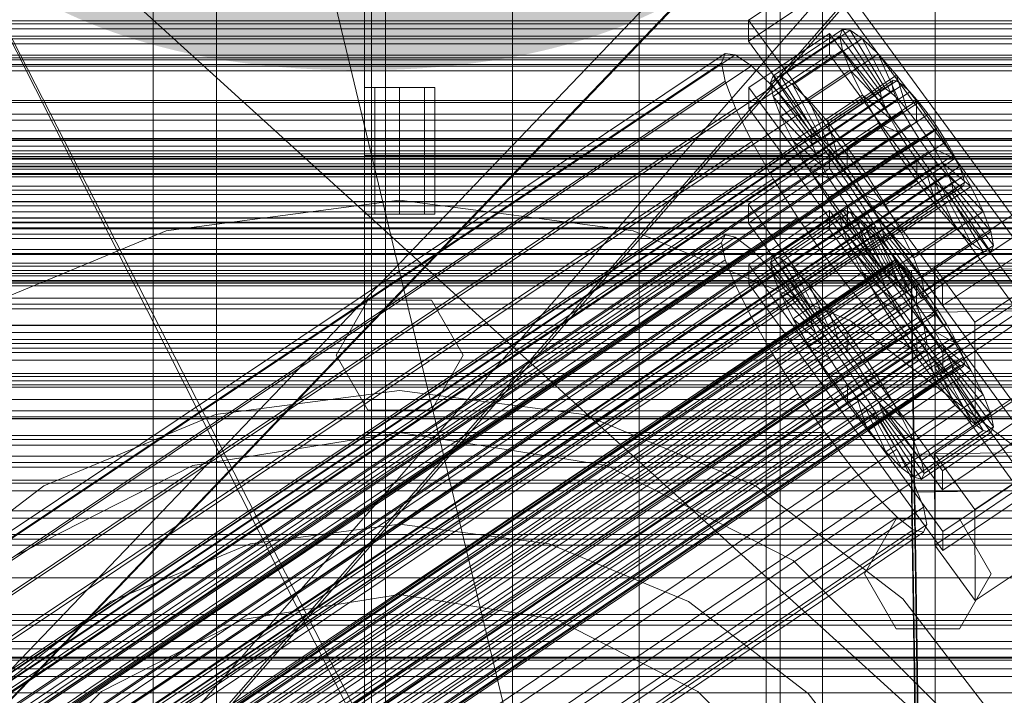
# Model space of a CAD drawing. Header units: millimetres. Extents: x -2233 to 61924, y -68080 to 6847.
# Tile 215 of 256: x 231 to 371, y -34192 to -34096. Entities that reach past the tile are written whole.
import ezdxf

# ---------------------------------------------------------------- set-up
doc = ezdxf.new("R2010")
doc.units = ezdxf.units.MM
for name, color, linetype, lineweight in [('COTAS_O', 1, 'Continuous', 0), ('COTAS_P', 1, 'Continuous', 0), ('frontal_briquetadora', 7, 'Continuous', 0), ('frontal_C01', 7, 'Continuous', 0), ('frontal_C02', 7, 'Continuous', 0), ('frontal_C03', 7, 'Continuous', 0), ('frontal_C10-C02', 7, 'Continuous', 0), ('frontal_mezcladora', 7, 'Continuous', 0), ('frontal_secador', 7, 'Continuous', 0)]:
    doc.layers.add(name, color=color, linetype=linetype, lineweight=lineweight)
doc.dimstyles.new('R19_100', dxfattribs={"dimtxt": 250, "dimasz": 150, "dimexe": 150, "dimexo": 80, "dimgap": 100, "dimtad": 1, "dimtih": 1, "dimtoh": 1, "dimdsep": 46, "dimcen": 0.09, "dimadec": 0, "dimazin": 0, "dimtfac": 1, "dimtdec": 4, "dimtofl": 0, "dimtmove": 0, "dimatfit": 3, "dimfxl": 1, "dimtolj": 1, "dimtzin": 0, "dimarcsym": 0})

# ---------------------------------------------------------------- blocks, each defined once
blk = doc.blocks.new('DIM_R28_50')
at = {"layer": 'COTAS_P'}
for p, q in [((1705.78, -34504.95), (1551.9, -34475.9)), ((-194.22, -34704.95), (1705.78, -34504.95)), ((1705.78, -34504.95), (1561.32, -34565.4)), ((1800, -35400), (1705.78, -34504.95)), ((-194.22, -34704.95), (-49.75, -34644.49)), ((-100, -35600), (-194.22, -34704.95)), ((-194.22, -34704.95), (-40.33, -34734))]:
    blk.add_line(p, q, dxfattribs=at)
blk.add_text('1910.5 P', height=250, rotation=6.009, dxfattribs=at).set_placement((745.32, -34505.49))
blk = doc.blocks.new('DIM_R28_52')
at = {"layer": 'COTAS_O'}
for p, q in [((-1725, -33700), (-1575, -33655)), ((1725, -33700), (1575, -33655)), ((-1725, -34400), (-1725, -33700)), ((-1725, -33700), (1725, -33700)), ((-1725, -33700), (-1575, -33745)), ((1725, -33700), (1575, -33745)), ((1725, -34400), (1725, -33700))]:
    blk.add_line(p, q, dxfattribs=at)
blk.add_text('3450 O', height=250, dxfattribs=at).set_placement((0, -33600))
blk = doc.blocks.new('DIM_R28_53')
at = {"layer": 'COTAS_P'}
for p, q in [((-150, -32300), (550, -32300)), ((550, -32300), (505, -32450)), ((550, -34900), (550, -32300)), ((550, -32300), (595, -32450)), ((550, -34900), (505, -34750)), ((550, -34900), (595, -34750)), ((-150, -34900), (550, -34900))]:
    blk.add_line(p, q, dxfattribs=at)
blk.add_text('2600 P', height=250, rotation=90, dxfattribs=at).set_placement((450, -33600))
blk = doc.blocks.new('DIM_R28_56')
at = {"layer": 'COTAS_O'}
for p, q in [((-650, -34200), (-500, -34155)), ((650, -34200), (500, -34155)), ((-650, -34900), (-650, -34200)), ((-650, -34200), (650, -34200)), ((-650, -34200), (-500, -34245)), ((650, -34200), (500, -34245)), ((650, -34900), (650, -34200))]:
    blk.add_line(p, q, dxfattribs=at)
blk.add_text('1300 O', height=250, dxfattribs=at).set_placement((0, -34100))

msp = doc.modelspace()

# ---------------------------------------------------------------- linework, layer by layer
at = {"layer": 'frontal_briquetadora'}
for p, q in [((210, -33820), (416.55, -34680)), ((210, -34060), (430, -34260)), ((210, -34060), (430, -34490)), ((210, -34060), (430, -34496)), ((210, -34143), (452, -34143)), ((210, -34181.662), (452, -34181.662))]:
    msp.add_line(p, q, dxfattribs=at)
at = {"layer": 'frontal_C01'}
for p, q in [((250, -35948.844), (250, -33373.251)), ((250, -33378.064), (250, -35953.656)), ((425, -34096.935), (-425, -34096.935)), ((425, -34099.076), (-425, -34099.076)), ((-425, -34110.632), (425, -34110.632)), ((334.501, -34122.56), (345.969, -34114.823)), ((345.969, -34114.823), (345.981, -34117.519)), ((345.969, -34114.823), (373.501, -34152.678)), ((345.981, -34117.519), (334.513, -34125.256)), ((373.513, -34155.374), (345.981, -34117.519)), ((334.513, -34125.256), (334.501, -34122.56)), ((362.033, -34160.414), (334.501, -34122.56)), ((334.539, -34131.187), (346.008, -34123.451)), ((337.64, -34130.823), (347.47, -34124.192)), ((338.005, -34130.008), (347.835, -34123.377)), ((339.088, -34130.27), (348.918, -34123.638)), ((346.008, -34123.451), (346.02, -34126.147)), ((346.008, -34123.451), (373.539, -34161.305)), ((347.835, -34123.377), (347.47, -34124.192)), ((347.47, -34124.192), (353.205, -34132.079)), ((347.47, -34124.192), (347.847, -34126.029)), ((348.918, -34123.638), (347.835, -34123.377)), ((347.835, -34123.377), (353.378, -34131.692)), ((350.645, -34124.959), (348.918, -34123.638)), ((348.918, -34123.638), (353.892, -34131.816)), ((334.513, -34125.256), (362.045, -34163.11)), ((340.816, -34131.59), (350.645, -34124.959)), ((352.899, -34127.248), (350.645, -34124.959)), ((350.645, -34124.959), (354.71, -34132.442)), ((146.872, -34251.231), (331.181, -34126.897)), ((331.181, -34126.897), (330.692, -34127.987)), ((332.629, -34127.246), (331.181, -34126.897)), ((346.02, -34126.147), (334.551, -34133.883)), ((338.017, -34132.66), (347.847, -34126.029)), ((373.551, -34164.001), (346.02, -34126.147)), ((347.847, -34126.029), (353.384, -34132.948)), ((347.847, -34126.029), (348.941, -34128.761)), ((146.383, -34252.321), (330.692, -34127.987)), ((148.32, -34251.581), (332.629, -34127.246)), ((330.692, -34127.987), (331.197, -34130.442)), ((334.938, -34129.011), (332.629, -34127.246)), ((343.069, -34133.879), (352.899, -34127.248)), ((355.525, -34130.35), (352.899, -34127.248)), ((352.899, -34127.248), (355.777, -34133.526)), ((150.629, -34253.346), (334.938, -34129.011)), ((337.95, -34132.071), (334.938, -34129.011)), ((339.111, -34135.392), (348.941, -34128.761)), ((348.941, -34128.761), (353.902, -34134.243)), ((348.941, -34128.761), (350.678, -34132.203)), ((141.045, -34275.202), (354.844, -34130.973)), ((141.218, -34274.815), (355.017, -34130.587)), ((141.731, -34274.939), (355.53, -34130.711)), ((146.887, -34254.776), (331.197, -34130.442)), ((331.197, -34130.442), (332.659, -34134.094)), ((334.551, -34133.883), (334.539, -34131.187)), ((362.071, -34169.042), (334.539, -34131.187)), ((337.64, -34130.823), (338.005, -34130.008)), ((343.376, -34138.71), (337.64, -34130.823)), ((338.017, -34132.66), (337.64, -34130.823)), ((343.549, -34138.324), (338.005, -34130.008)), ((338.005, -34130.008), (339.088, -34130.27)), ((344.062, -34138.447), (339.088, -34130.27)), ((339.088, -34130.27), (340.816, -34131.59)), ((345.695, -34136.981), (355.525, -34130.35)), ((355.017, -34130.587), (354.844, -34130.973)), ((354.844, -34130.973), (355.022, -34131.843)), ((355.53, -34130.711), (355.017, -34130.587)), ((358.345, -34134.054), (355.525, -34130.35)), ((355.525, -34130.35), (357.021, -34134.995)), ((356.348, -34131.336), (355.53, -34130.711)), ((141.224, -34276.072), (355.022, -34131.843)), ((142.549, -34275.565), (356.348, -34131.336)), ((143.617, -34276.649), (357.415, -34132.421)), ((153.641, -34256.406), (337.95, -34132.071)), ((341.461, -34136.219), (337.95, -34132.071)), ((343.554, -34139.58), (338.017, -34132.66)), ((339.111, -34135.392), (338.017, -34132.66)), ((344.88, -34139.073), (340.816, -34131.59)), ((340.816, -34131.59), (343.069, -34133.879)), ((340.848, -34138.834), (350.678, -34132.203)), ((353.205, -34132.079), (343.376, -34138.71)), ((353.378, -34131.692), (343.549, -34138.324)), ((353.892, -34131.816), (344.062, -34138.447)), ((354.71, -34132.442), (344.88, -34139.073)), ((350.678, -34132.203), (354.725, -34135.873)), ((350.678, -34132.203), (352.938, -34136.121)), ((353.205, -34132.079), (353.378, -34131.692)), ((353.384, -34132.948), (353.205, -34132.079)), ((353.378, -34131.692), (353.892, -34131.816)), ((353.892, -34131.816), (354.71, -34132.442)), ((354.71, -34132.442), (355.777, -34133.526)), ((355.022, -34131.843), (355.541, -34133.138)), ((357.415, -34132.421), (356.348, -34131.336)), ((358.659, -34133.89), (357.415, -34132.421)), ((141.742, -34277.366), (355.541, -34133.138)), ((144.861, -34278.119), (358.659, -34133.89)), ((334.551, -34133.883), (362.083, -34171.738)), ((345.947, -34140.157), (343.069, -34133.879)), ((343.069, -34133.879), (345.695, -34136.981)), ((353.384, -34132.948), (343.554, -34139.58)), ((355.777, -34133.526), (345.947, -34140.157)), ((358.345, -34134.054), (348.515, -34140.685)), ((353.902, -34134.243), (353.384, -34132.948)), ((355.541, -34133.138), (356.363, -34134.768)), ((355.777, -34133.526), (357.021, -34134.995)), ((358.357, -34136.75), (358.345, -34134.054)), ((361.166, -34138.106), (358.345, -34134.054)), ((359.995, -34135.645), (358.659, -34133.89)), ((142.565, -34278.996), (356.363, -34134.768)), ((148.35, -34258.429), (332.659, -34134.094)), ((332.659, -34134.094), (334.981, -34138.696)), ((344.073, -34140.874), (339.111, -34135.392)), ((340.848, -34138.834), (339.111, -34135.392)), ((353.902, -34134.243), (344.073, -34140.874)), ((357.021, -34134.995), (347.191, -34141.627)), ((354.725, -34135.873), (353.902, -34134.243)), ((356.363, -34134.768), (357.434, -34136.624)), ((357.021, -34134.995), (358.357, -34136.75)), ((143.635, -34280.852), (357.434, -34136.624)), ((359.995, -34135.645), (146.196, -34279.873)), ((157.152, -34260.553), (341.461, -34136.219)), ((345.231, -34141.17), (341.461, -34136.219)), ((343.108, -34142.752), (352.938, -34136.121)), ((354.725, -34135.873), (344.895, -34142.504)), ((348.527, -34143.381), (358.357, -34136.75)), ((352.938, -34136.121), (355.796, -34137.729)), ((352.938, -34136.121), (355.569, -34140.246)), ((355.796, -34137.729), (354.725, -34135.873)), ((357.434, -34136.624), (358.68, -34138.578)), ((358.357, -34136.75), (359.693, -34138.669)), ((361.332, -34137.564), (359.995, -34135.645)), ((147.533, -34281.793), (361.332, -34137.564)), ((347.191, -34141.627), (345.695, -34136.981)), ((345.695, -34136.981), (348.515, -34140.685)), ((355.796, -34137.729), (345.966, -34144.36)), ((351.336, -34144.737), (361.166, -34138.106)), ((357.042, -34139.683), (355.796, -34137.729)), ((361.166, -34138.106), (359.693, -34138.669)), ((363.797, -34142.232), (361.166, -34138.106)), ((362.578, -34139.518), (361.332, -34137.564)), ((144.881, -34282.806), (358.68, -34138.578)), ((148.779, -34283.747), (362.578, -34139.518)), ((150.672, -34263.031), (334.981, -34138.696)), ((334.981, -34138.696), (338.003, -34143.933)), ((344.895, -34142.504), (340.848, -34138.834)), ((343.108, -34142.752), (340.848, -34138.834)), ((343.549, -34138.324), (343.376, -34138.71)), ((343.376, -34138.71), (343.554, -34139.58)), ((344.062, -34138.447), (343.549, -34138.324)), ((343.554, -34139.58), (344.073, -34140.874)), ((344.88, -34139.073), (344.062, -34138.447)), ((345.947, -34140.157), (344.88, -34139.073)), ((359.693, -34138.669), (349.863, -34145.301)), ((358.68, -34138.578), (360.017, -34140.498)), ((359.693, -34138.669), (360.939, -34140.624)), ((363.648, -34141.374), (362.578, -34139.518)), ((146.218, -34284.726), (360.017, -34140.498)), ((344.073, -34140.874), (344.895, -34142.504)), ((345.739, -34146.877), (355.569, -34140.246)), ((347.191, -34141.627), (345.947, -34140.157)), ((357.042, -34139.683), (347.212, -34146.314)), ((348.515, -34140.685), (348.527, -34143.381)), ((348.515, -34140.685), (351.336, -34144.737)), ((360.939, -34140.624), (351.109, -34147.255)), ((355.569, -34140.246), (357.042, -34139.683)), ((355.569, -34140.246), (358.39, -34144.299)), ((358.378, -34141.603), (357.042, -34139.683)), ((360.017, -34140.498), (361.352, -34142.252)), ((363.797, -34142.232), (360.939, -34140.624)), ((360.939, -34140.624), (362.01, -34142.479)), ((147.554, -34286.48), (361.352, -34142.252)), ((149.85, -34285.602), (363.648, -34141.374)), ((345.231, -34141.17), (160.922, -34265.504)), ((349.002, -34146.587), (345.231, -34141.17)), ((348.527, -34143.381), (347.191, -34141.627)), ((358.378, -34141.603), (348.548, -34148.234)), ((353.967, -34148.863), (363.797, -34142.232)), ((358.39, -34144.299), (358.378, -34141.603)), ((359.714, -34143.357), (358.378, -34141.603)), ((361.352, -34142.252), (362.596, -34143.721)), ((364.471, -34143.005), (363.648, -34141.374)), ((366.057, -34146.149), (363.797, -34142.232)), ((148.798, -34287.95), (362.596, -34143.721)), ((150.672, -34287.233), (364.471, -34143.005)), ((345.966, -34144.36), (343.108, -34142.752)), ((345.739, -34146.877), (343.108, -34142.752)), ((344.895, -34142.504), (345.966, -34144.36)), ((349.863, -34145.301), (348.527, -34143.381)), ((359.714, -34143.357), (349.884, -34149.988)), ((362.01, -34142.479), (352.18, -34149.11)), ((361.21, -34148.003), (359.714, -34143.357)), ((360.958, -34144.827), (359.714, -34143.357)), ((366.057, -34146.149), (362.01, -34142.479)), ((362.01, -34142.479), (362.833, -34144.11)), ((362.596, -34143.721), (363.664, -34144.806)), ((364.989, -34144.299), (364.471, -34143.005)), ((149.865, -34289.034), (363.664, -34144.806)), ((151.191, -34288.527), (364.989, -34144.299)), ((151.369, -34289.397), (365.168, -34145.169)), ((153.694, -34268.268), (338.003, -34143.933)), ((338.003, -34143.933), (341.52, -34149.448)), ((345.966, -34144.36), (347.212, -34146.314)), ((348.56, -34150.93), (358.39, -34144.299)), ((349.863, -34145.301), (351.336, -34144.737)), ((360.958, -34144.827), (351.128, -34151.458)), ((351.336, -34144.737), (353.967, -34148.863)), ((362.833, -34144.11), (353.003, -34150.741)), ((358.39, -34144.299), (361.21, -34148.003)), ((363.836, -34151.105), (360.958, -34144.827)), ((362.025, -34145.911), (360.958, -34144.827)), ((367.794, -34149.591), (362.833, -34144.11)), ((362.833, -34144.11), (363.351, -34145.404)), ((363.664, -34144.806), (364.482, -34145.431)), ((365.168, -34145.169), (364.989, -34144.299)), ((364.995, -34145.555), (365.168, -34145.169)), ((150.683, -34289.659), (364.482, -34145.431)), ((151.196, -34289.783), (364.995, -34145.555)), ((164.693, -34270.922), (349.002, -34146.587)), ((347.212, -34146.314), (345.739, -34146.877)), ((347.212, -34146.314), (348.548, -34148.234)), ((352.519, -34152.103), (349.002, -34146.587)), ((351.109, -34147.255), (349.863, -34145.301)), ((362.025, -34145.911), (352.196, -34152.542)), ((362.843, -34146.536), (353.014, -34153.168)), ((363.351, -34145.404), (353.521, -34152.035)), ((363.53, -34146.274), (353.7, -34152.905)), ((356.228, -34152.78), (366.057, -34146.149)), ((366.09, -34153.394), (362.025, -34145.911)), ((362.843, -34146.536), (362.025, -34145.911)), ((367.817, -34154.714), (362.843, -34146.536)), ((363.357, -34146.66), (362.843, -34146.536)), ((368.888, -34152.324), (363.351, -34145.404)), ((363.351, -34145.404), (363.53, -34146.274)), ((363.53, -34146.274), (363.357, -34146.66)), ((369.265, -34154.16), (363.53, -34146.274)), ((364.482, -34145.431), (364.995, -34145.555)), ((367.794, -34149.591), (366.057, -34146.149)), ((348.56, -34150.93), (345.739, -34146.877)), ((352.18, -34149.11), (351.109, -34147.255)), ((351.109, -34147.255), (353.967, -34148.863)), ((351.38, -34154.634), (361.21, -34148.003)), ((363.357, -34146.66), (353.527, -34153.291)), ((361.21, -34148.003), (363.836, -34151.105)), ((368.9, -34154.976), (363.357, -34146.66)), ((348.548, -34148.234), (348.56, -34150.93)), ((348.548, -34148.234), (349.884, -34149.988)), ((353.003, -34150.741), (352.18, -34149.11)), ((352.18, -34149.11), (356.228, -34152.78)), ((353.967, -34148.863), (356.228, -34152.78)), ((157.211, -34273.783), (341.52, -34149.448)), ((341.52, -34149.448), (345.291, -34154.866)), ((349.884, -34149.988), (351.38, -34154.634)), ((349.884, -34149.988), (351.128, -34151.458)), ((353.521, -34152.035), (353.003, -34150.741)), ((353.003, -34150.741), (357.964, -34156.223)), ((357.964, -34156.223), (367.794, -34149.591)), ((360.882, -34158.028), (372.35, -34150.291)), ((368.888, -34152.324), (367.794, -34149.591)), ((168.21, -34276.437), (352.519, -34152.103)), ((351.38, -34154.634), (348.56, -34150.93)), ((351.128, -34151.458), (354.006, -34157.736)), ((351.128, -34151.458), (352.196, -34152.542)), ((355.541, -34157.34), (352.519, -34152.103)), ((353.7, -34152.905), (353.521, -34152.035)), ((353.521, -34152.035), (359.058, -34158.955)), ((354.006, -34157.736), (363.836, -34151.105)), ((363.836, -34151.105), (366.09, -34153.394)), ((352.196, -34152.542), (356.26, -34160.025)), ((352.196, -34152.542), (353.014, -34153.168)), ((353.014, -34153.168), (357.987, -34161.345)), ((353.014, -34153.168), (353.527, -34153.291)), ((353.527, -34153.291), (353.7, -34152.905)), ((353.527, -34153.291), (359.07, -34161.607)), ((353.7, -34152.905), (359.436, -34160.792)), ((356.228, -34152.78), (357.964, -34156.223)), ((356.26, -34160.025), (366.09, -34153.394)), ((359.058, -34158.955), (368.888, -34152.324)), ((373.501, -34152.678), (362.033, -34160.414)), ((366.09, -34153.394), (367.817, -34154.714)), ((369.265, -34154.16), (368.888, -34152.324)), ((160.982, -34279.201), (345.291, -34154.866)), ((345.291, -34154.866), (349.061, -34159.817)), ((354.006, -34157.736), (351.38, -34154.634)), ((357.987, -34161.345), (367.817, -34154.714)), ((359.07, -34161.607), (368.9, -34154.976)), ((359.436, -34160.792), (369.265, -34154.16)), ((367.817, -34154.714), (368.9, -34154.976)), ((368.9, -34154.976), (369.265, -34154.16)), ((357.964, -34156.223), (359.058, -34158.955)), ((362.045, -34163.11), (373.513, -34155.374)), ((171.232, -34281.674), (355.541, -34157.34)), ((356.26, -34160.025), (354.006, -34157.736)), ((357.863, -34161.941), (355.541, -34157.34)), ((357.646, -34158.057), (375.644, -34157.811)), ((357.646, -34163.449), (357.646, -34158.057)), ((360.514, -34353.167), (357.646, -34158.057)), ((359.058, -34158.955), (359.436, -34160.792)), ((360.939, -34170.969), (360.882, -34158.028)), ((366.618, -34165.914), (360.882, -34158.028)), ((378.086, -34158.178), (366.618, -34165.914)), ((164.752, -34284.152), (349.061, -34159.817)), ((349.061, -34159.817), (352.572, -34163.964)), ((357.987, -34161.345), (356.26, -34160.025)), ((362.033, -34160.414), (362.045, -34163.11)), ((173.554, -34286.276), (357.863, -34161.941)), ((359.326, -34165.594), (357.863, -34161.941)), ((359.07, -34161.607), (357.987, -34161.345)), ((359.436, -34160.792), (359.07, -34161.607)), ((373.539, -34161.305), (362.071, -34169.042)), ((375.644, -34163.204), (357.646, -34163.449)), ((372.408, -34163.233), (360.939, -34170.969)), ((168.263, -34288.299), (352.572, -34163.964)), ((352.572, -34163.964), (355.584, -34167.025)), ((360.514, -34358.56), (357.646, -34163.449)), ((362.083, -34171.738), (373.551, -34164.001)), ((175.016, -34289.929), (359.326, -34165.594)), ((359.83, -34168.049), (359.326, -34165.594)), ((366.618, -34165.914), (366.675, -34178.856)), ((171.275, -34291.359), (355.584, -34167.025)), ((355.584, -34167.025), (357.893, -34168.79)), ((173.584, -34293.124), (357.893, -34168.79)), ((175.521, -34292.384), (359.83, -34168.049)), ((357.893, -34168.79), (359.341, -34169.139)), ((359.341, -34169.139), (359.83, -34168.049)), ((175.032, -34293.474), (359.341, -34169.139)), ((362.071, -34169.042), (362.083, -34171.738)), ((360.939, -34170.969), (366.675, -34178.856)), ((366.675, -34178.856), (378.143, -34171.119))]:
    msp.add_line(p, q, dxfattribs=at)
at = {"layer": 'frontal_C02'}
for p, q in [((250, -35767.183), (250, -32921.727)), ((250, -32926.497), (250, -35771.953)), ((334.501, -34096.446), (345.969, -34088.777)), ((345.969, -34088.777), (373.501, -34126.3)), ((345.981, -34091.758), (334.513, -34099.427)), ((373.513, -34129.28), (345.981, -34091.758)), ((334.513, -34099.427), (334.501, -34096.446)), ((362.033, -34133.969), (334.501, -34096.446)), ((334.539, -34105.984), (346.008, -34098.315)), ((337.64, -34105.284), (347.47, -34098.711)), ((338.005, -34104.325), (347.835, -34097.751)), ((339.088, -34104.443), (348.918, -34097.869)), ((340.816, -34105.63), (350.645, -34099.057)), ((346.008, -34098.315), (346.02, -34101.295)), ((346.008, -34098.315), (373.539, -34135.837)), ((347.835, -34097.751), (347.47, -34098.711)), ((347.47, -34098.711), (353.205, -34106.528)), ((347.47, -34098.711), (347.847, -34100.683)), ((348.918, -34097.869), (347.835, -34097.751)), ((347.835, -34097.751), (353.378, -34106.073)), ((350.645, -34099.057), (348.918, -34097.869)), ((348.918, -34097.869), (353.892, -34106.129)), ((352.899, -34101.233), (350.645, -34099.057)), ((350.645, -34099.057), (354.71, -34106.692)), ((334.513, -34099.427), (362.045, -34136.949)), ((146.872, -34224.444), (331.181, -34101.19)), ((148.32, -34224.602), (332.629, -34101.347)), ((331.181, -34101.19), (330.692, -34102.473)), ((332.629, -34101.347), (331.181, -34101.19)), ((334.938, -34102.935), (332.629, -34101.347)), ((346.02, -34101.295), (334.551, -34108.964)), ((338.017, -34107.256), (347.847, -34100.683)), ((343.069, -34107.806), (352.899, -34101.233)), ((373.551, -34138.818), (346.02, -34101.295)), ((347.847, -34100.683), (353.384, -34107.462)), ((347.847, -34100.683), (348.941, -34103.532)), ((355.525, -34104.249), (352.899, -34101.233)), ((352.899, -34101.233), (355.777, -34107.723)), ((146.383, -34225.727), (330.692, -34102.473)), ((150.629, -34226.19), (334.938, -34102.935)), ((330.692, -34102.473), (331.197, -34105.109)), ((337.95, -34105.844), (334.938, -34102.935)), ((337.64, -34105.284), (338.005, -34104.325)), ((343.549, -34112.647), (338.005, -34104.325)), ((338.005, -34104.325), (339.088, -34104.443)), ((344.062, -34112.703), (339.088, -34104.443)), ((339.088, -34104.443), (340.816, -34105.63)), ((339.111, -34110.106), (348.941, -34103.532)), ((345.695, -34110.823), (355.525, -34104.249)), ((348.941, -34103.532), (353.902, -34108.812)), ((348.941, -34103.532), (350.678, -34107.065)), ((358.345, -34107.9), (355.525, -34104.249)), ((355.525, -34104.249), (357.021, -34109.151)), ((141.045, -34248.408), (354.844, -34105.432)), ((141.218, -34247.953), (355.017, -34104.978)), ((141.731, -34248.009), (355.53, -34105.034)), ((142.549, -34248.572), (356.348, -34105.596)), ((146.887, -34228.363), (331.197, -34105.109)), ((153.641, -34229.099), (337.95, -34105.844)), ((331.197, -34105.109), (332.659, -34108.918)), ((334.551, -34108.964), (334.539, -34105.984)), ((362.071, -34143.506), (334.539, -34105.984)), ((343.376, -34113.102), (337.64, -34105.284)), ((338.017, -34107.256), (337.64, -34105.284)), ((341.461, -34109.877), (337.95, -34105.844)), ((344.88, -34113.265), (340.816, -34105.63)), ((340.816, -34105.63), (343.069, -34107.806)), ((353.378, -34106.073), (343.549, -34112.647)), ((353.205, -34106.528), (353.378, -34106.073)), ((353.378, -34106.073), (353.892, -34106.129)), ((355.017, -34104.978), (354.844, -34105.432)), ((354.844, -34105.432), (355.022, -34106.366)), ((355.53, -34105.034), (355.017, -34104.978)), ((356.348, -34105.596), (355.53, -34105.034)), ((357.415, -34106.627), (356.348, -34105.596)), ((141.224, -34249.342), (355.022, -34106.366)), ((143.617, -34249.602), (357.415, -34106.627)), ((343.554, -34114.036), (338.017, -34107.256)), ((339.111, -34110.106), (338.017, -34107.256)), ((340.848, -34113.639), (350.678, -34107.065)), ((353.205, -34106.528), (343.376, -34113.102)), ((353.384, -34107.462), (343.554, -34114.036)), ((353.892, -34106.129), (344.062, -34112.703)), ((354.71, -34106.692), (344.88, -34113.265)), ((350.678, -34107.065), (354.725, -34110.485)), ((350.678, -34107.065), (352.938, -34111.041)), ((353.384, -34107.462), (353.205, -34106.528)), ((353.902, -34108.812), (353.384, -34107.462)), ((353.892, -34106.129), (354.71, -34106.692)), ((354.71, -34106.692), (355.777, -34107.723)), ((355.022, -34106.366), (355.541, -34107.716)), ((358.659, -34108.056), (357.415, -34106.627)), ((141.742, -34250.692), (355.541, -34107.716)), ((144.861, -34251.031), (358.659, -34108.056)), ((345.947, -34114.296), (343.069, -34107.806)), ((343.069, -34107.806), (345.695, -34110.823)), ((353.902, -34108.812), (344.073, -34115.385)), ((355.777, -34107.723), (345.947, -34114.296)), ((358.345, -34107.9), (348.515, -34114.474)), ((354.725, -34110.485), (353.902, -34108.812)), ((355.541, -34107.716), (356.363, -34109.39)), ((355.777, -34107.723), (357.021, -34109.151)), ((358.357, -34110.881), (358.345, -34107.9)), ((361.166, -34111.938), (358.345, -34107.9)), ((359.995, -34109.785), (358.659, -34108.056)), ((142.565, -34252.365), (356.363, -34109.39)), ((359.995, -34109.785), (146.196, -34252.761)), ((148.35, -34232.173), (332.659, -34108.918)), ((157.152, -34233.131), (341.461, -34109.877)), ((332.659, -34108.918), (334.981, -34113.641)), ((334.551, -34108.964), (362.083, -34146.487)), ((344.073, -34115.385), (339.111, -34110.106)), ((340.848, -34113.639), (339.111, -34110.106)), ((345.231, -34114.758), (341.461, -34109.877)), ((357.021, -34109.151), (347.191, -34115.725)), ((356.363, -34109.39), (357.434, -34111.273)), ((357.021, -34109.151), (358.357, -34110.881)), ((361.332, -34111.698), (359.995, -34109.785)), ((143.635, -34254.249), (357.434, -34111.273)), ((147.533, -34254.673), (361.332, -34111.698)), ((343.108, -34117.615), (352.938, -34111.041)), ((354.725, -34110.485), (344.895, -34117.059)), ((347.191, -34115.725), (345.695, -34110.823)), ((345.695, -34110.823), (348.515, -34114.474)), ((348.527, -34117.455), (358.357, -34110.881)), ((352.938, -34111.041), (355.796, -34112.369)), ((352.938, -34111.041), (355.569, -34115.189)), ((355.796, -34112.369), (354.725, -34110.485)), ((357.434, -34111.273), (358.68, -34113.238)), ((358.357, -34110.881), (359.693, -34112.793)), ((362.578, -34113.663), (361.332, -34111.698)), ((343.549, -34112.647), (343.376, -34113.102)), ((343.376, -34113.102), (343.554, -34114.036)), ((344.062, -34112.703), (343.549, -34112.647)), ((344.88, -34113.265), (344.062, -34112.703)), ((355.796, -34112.369), (345.966, -34118.942)), ((359.693, -34112.793), (349.863, -34119.367)), ((351.336, -34118.511), (361.166, -34111.938)), ((357.042, -34114.334), (355.796, -34112.369)), ((361.166, -34111.938), (359.693, -34112.793)), ((359.693, -34112.793), (360.939, -34114.758)), ((363.797, -34116.085), (361.166, -34111.938)), ((144.881, -34256.213), (358.68, -34113.238)), ((148.779, -34256.638), (362.578, -34113.663)), ((150.672, -34236.896), (334.981, -34113.641)), ((334.981, -34113.641), (338.003, -34118.957)), ((344.895, -34117.059), (340.848, -34113.639)), ((343.108, -34117.615), (340.848, -34113.639)), ((343.554, -34114.036), (344.073, -34115.385)), ((345.947, -34114.296), (344.88, -34113.265)), ((347.191, -34115.725), (345.947, -34114.296)), ((357.042, -34114.334), (347.212, -34120.907)), ((348.515, -34114.474), (348.527, -34117.455)), ((348.515, -34114.474), (351.336, -34118.511)), ((355.569, -34115.189), (357.042, -34114.334)), ((358.378, -34116.246), (357.042, -34114.334)), ((358.68, -34113.238), (360.017, -34115.15)), ((363.648, -34115.546), (362.578, -34113.663)), ((146.218, -34258.126), (360.017, -34115.15)), ((149.85, -34258.521), (363.648, -34115.546)), ((345.231, -34114.758), (160.922, -34238.012)), ((344.073, -34115.385), (344.895, -34117.059)), ((349.002, -34120.155), (345.231, -34114.758)), ((345.739, -34121.763), (355.569, -34115.189)), ((348.527, -34117.455), (347.191, -34115.725)), ((360.939, -34114.758), (351.109, -34121.332)), ((355.569, -34115.189), (358.39, -34119.226)), ((360.017, -34115.15), (361.352, -34116.88)), ((363.797, -34116.085), (360.939, -34114.758)), ((360.939, -34114.758), (362.01, -34116.641)), ((364.471, -34117.22), (363.648, -34115.546)), ((147.554, -34259.855), (361.352, -34116.88)), ((150.672, -34260.195), (364.471, -34117.22)), ((344.895, -34117.059), (345.966, -34118.942)), ((358.378, -34116.246), (348.548, -34122.819)), ((362.01, -34116.641), (352.18, -34123.215)), ((353.967, -34122.659), (363.797, -34116.085)), ((358.39, -34119.226), (358.378, -34116.246)), ((359.714, -34117.975), (358.378, -34116.246)), ((361.352, -34116.88), (362.596, -34118.309)), ((366.057, -34120.062), (362.01, -34116.641)), ((362.01, -34116.641), (362.833, -34118.315)), ((366.057, -34120.062), (363.797, -34116.085)), ((364.989, -34118.569), (364.471, -34117.22)), ((148.798, -34261.284), (362.596, -34118.309)), ((151.191, -34261.545), (364.989, -34118.569)), ((345.966, -34118.942), (343.108, -34117.615)), ((345.739, -34121.763), (343.108, -34117.615)), ((349.863, -34119.367), (348.527, -34117.455)), ((349.863, -34119.367), (351.336, -34118.511)), ((359.714, -34117.975), (349.884, -34124.549)), ((351.336, -34118.511), (353.967, -34122.659)), ((362.833, -34118.315), (353.003, -34124.889)), ((361.21, -34122.878), (359.714, -34117.975)), ((360.958, -34119.404), (359.714, -34117.975)), ((362.596, -34118.309), (363.664, -34119.339)), ((367.794, -34123.595), (362.833, -34118.315)), ((362.833, -34118.315), (363.351, -34119.665)), ((365.168, -34119.503), (364.989, -34118.569)), ((149.865, -34262.315), (363.664, -34119.339)), ((150.683, -34262.877), (364.482, -34119.902)), ((151.196, -34262.933), (364.995, -34119.958)), ((151.369, -34262.479), (365.168, -34119.503)), ((153.694, -34242.211), (338.003, -34118.957)), ((338.003, -34118.957), (341.52, -34124.502)), ((345.966, -34118.942), (347.212, -34120.907)), ((348.56, -34125.8), (358.39, -34119.226)), ((351.109, -34121.332), (349.863, -34119.367)), ((360.958, -34119.404), (351.128, -34125.978)), ((363.351, -34119.665), (353.521, -34126.238)), ((356.228, -34126.635), (366.057, -34120.062)), ((358.39, -34119.226), (361.21, -34122.878)), ((363.836, -34125.894), (360.958, -34119.404)), ((362.025, -34120.435), (360.958, -34119.404)), ((368.888, -34126.444), (363.351, -34119.665)), ((363.351, -34119.665), (363.53, -34120.599)), ((363.664, -34119.339), (364.482, -34119.902)), ((364.482, -34119.902), (364.995, -34119.958)), ((364.995, -34119.958), (365.168, -34119.503)), ((367.794, -34123.595), (366.057, -34120.062)), ((164.693, -34243.409), (349.002, -34120.155)), ((347.212, -34120.907), (345.739, -34121.763)), ((347.212, -34120.907), (348.548, -34122.819)), ((352.519, -34125.7), (349.002, -34120.155)), ((352.18, -34123.215), (351.109, -34121.332)), ((351.109, -34121.332), (353.967, -34122.659)), ((362.025, -34120.435), (352.196, -34127.009)), ((362.843, -34120.998), (353.014, -34127.571)), ((363.357, -34121.053), (353.527, -34127.627)), ((363.53, -34120.599), (353.7, -34127.172)), ((366.09, -34128.07), (362.025, -34120.435)), ((362.843, -34120.998), (362.025, -34120.435)), ((367.817, -34129.258), (362.843, -34120.998)), ((363.357, -34121.053), (362.843, -34120.998)), ((363.53, -34120.599), (363.357, -34121.053)), ((368.9, -34129.376), (363.357, -34121.053)), ((369.265, -34128.416), (363.53, -34120.599)), ((348.56, -34125.8), (345.739, -34121.763)), ((348.548, -34122.819), (348.56, -34125.8)), ((348.548, -34122.819), (349.884, -34124.549)), ((351.38, -34129.451), (361.21, -34122.878)), ((353.967, -34122.659), (356.228, -34126.635)), ((361.21, -34122.878), (363.836, -34125.894)), ((353.003, -34124.889), (352.18, -34123.215)), ((352.18, -34123.215), (356.228, -34126.635)), ((357.964, -34130.168), (367.794, -34123.595)), ((360.882, -34131.511), (372.35, -34123.842)), ((368.888, -34126.444), (367.794, -34123.595)), ((157.211, -34247.756), (341.52, -34124.502)), ((341.52, -34124.502), (345.291, -34129.899)), ((349.884, -34124.549), (351.38, -34129.451)), ((349.884, -34124.549), (351.128, -34125.978)), ((353.521, -34126.238), (353.003, -34124.889)), ((353.003, -34124.889), (357.964, -34130.168)), ((168.21, -34248.954), (352.519, -34125.7)), ((351.38, -34129.451), (348.56, -34125.8)), ((351.128, -34125.978), (354.006, -34132.468)), ((351.128, -34125.978), (352.196, -34127.009)), ((352.196, -34127.009), (356.26, -34134.644)), ((352.196, -34127.009), (353.014, -34127.571)), ((355.541, -34131.015), (352.519, -34125.7)), ((353.7, -34127.172), (353.521, -34126.238)), ((353.521, -34126.238), (359.058, -34133.018)), ((354.006, -34132.468), (363.836, -34125.894)), ((356.228, -34126.635), (357.964, -34130.168)), ((359.058, -34133.018), (368.888, -34126.444)), ((373.501, -34126.3), (362.033, -34133.969)), ((363.836, -34125.894), (366.09, -34128.07)), ((369.265, -34128.416), (368.888, -34126.444)), ((353.014, -34127.571), (357.987, -34135.831)), ((353.014, -34127.571), (353.527, -34127.627)), ((353.527, -34127.627), (353.7, -34127.172)), ((353.527, -34127.627), (359.07, -34135.949)), ((353.7, -34127.172), (359.436, -34134.99)), ((356.26, -34134.644), (366.09, -34128.07)), ((359.436, -34134.99), (369.265, -34128.416)), ((366.09, -34128.07), (367.817, -34129.258)), ((368.9, -34129.376), (369.265, -34128.416)), ((354.006, -34132.468), (351.38, -34129.451)), ((357.987, -34135.831), (367.817, -34129.258)), ((359.07, -34135.949), (368.9, -34129.376)), ((362.045, -34136.949), (373.513, -34129.28)), ((367.817, -34129.258), (368.9, -34129.376)), ((160.982, -34253.153), (345.291, -34129.899)), ((171.232, -34254.27), (355.541, -34131.015)), ((345.291, -34129.899), (349.061, -34134.78)), ((357.863, -34135.738), (355.541, -34131.015)), ((357.964, -34130.168), (359.058, -34133.018)), ((356.26, -34134.644), (354.006, -34132.468)), ((357.646, -34131.971), (375.644, -34131.727)), ((357.646, -34137.932), (357.646, -34131.971)), ((360.514, -34325.376), (357.646, -34131.971)), ((360.939, -34145.818), (360.882, -34131.511)), ((366.618, -34139.328), (360.882, -34131.511)), ((378.086, -34131.659), (366.618, -34139.328)), ((359.058, -34133.018), (359.436, -34134.99)), ((362.033, -34133.969), (362.045, -34136.949)), ((164.752, -34258.034), (349.061, -34134.78)), ((349.061, -34134.78), (352.572, -34138.812)), ((357.987, -34135.831), (356.26, -34134.644)), ((359.436, -34134.99), (359.07, -34135.949)), ((173.554, -34258.993), (357.863, -34135.738)), ((359.326, -34139.548), (357.863, -34135.738)), ((359.07, -34135.949), (357.987, -34135.831)), ((373.539, -34135.837), (362.071, -34143.506)), ((375.644, -34137.689), (357.646, -34137.932)), ((360.514, -34331.337), (357.646, -34137.932)), ((372.408, -34138.148), (360.939, -34145.818)), ((168.263, -34262.067), (352.572, -34138.812)), ((175.016, -34262.802), (359.326, -34139.548)), ((352.572, -34138.812), (355.584, -34141.721)), ((359.83, -34142.184), (359.326, -34139.548)), ((362.083, -34146.487), (373.551, -34138.818)), ((366.618, -34139.328), (366.675, -34153.635)), ((171.275, -34264.976), (355.584, -34141.721)), ((175.521, -34265.438), (359.83, -34142.184)), ((355.584, -34141.721), (357.893, -34143.309)), ((359.341, -34143.467), (359.83, -34142.184)), ((173.584, -34266.564), (357.893, -34143.309)), ((175.032, -34266.721), (359.341, -34143.467)), ((357.893, -34143.309), (359.341, -34143.467)), ((362.071, -34143.506), (362.083, -34146.487)), ((360.939, -34145.818), (366.675, -34153.635)), ((366.675, -34153.635), (378.143, -34145.966))]:
    msp.add_line(p, q, dxfattribs=at)
at = {"layer": 'frontal_C03'}
for p, q in [((-1250, -34096.536), (1250, -34096.536)), ((-1250, -34097.665), (1250, -34097.665)), ((1250, -34098.726), (-1250, -34098.726)), ((1250, -34099.783), (-1250, -34099.783)), ((-1250, -34101.385), (1250, -34101.385)), ((1250, -34102.09), (-1250, -34102.09)), ((1250, -34102.744), (-1250, -34102.744)), ((-1250, -34102.981), (1250, -34102.981)), ((1250, -34103.625), (-1250, -34103.625)), ((-1250, -34107.828), (1250, -34107.828)), ((-1250, -34109.784), (1250, -34109.784)), ((1250, -34113.431), (-1250, -34113.431)), ((1250, -34114.313), (-1250, -34114.313)), ((-1268, -34115.802), (1268, -34115.802)), ((1250, -34114.966), (-1250, -34114.966)), ((-1250, -34115.429), (1250, -34115.429)), ((-1268, -34116.026), (1268, -34116.026)), ((-1268, -34116.191), (1268, -34116.191)), ((-1268, -34116.848), (1268, -34116.848)), ((-1268, -34117.166), (1268, -34117.166)), ((1250, -34117.274), (-1250, -34117.274)), ((-1268, -34118.212), (1268, -34118.212)), ((-1268, -34118.661), (1268, -34118.661)), ((1250, -34117.61), (-1250, -34117.61)), ((-1250, -34118.331), (1250, -34118.331)), ((-1268, -34120.024), (1268, -34120.024)), ((-1268, -34120.574), (1268, -34120.574)), ((1250, -34121.183), (-1250, -34121.183)), ((-1268, -34122.162), (1268, -34122.162)), ((1268, -34122.775), (-1268, -34122.775)), ((1250, -34122.24), (-1250, -34122.24)), ((-1250, -34123.667), (1250, -34123.667)), ((-1268, -34124.479), (1268, -34124.479)), ((-1268, -34125.114), (1268, -34125.114)), ((1250, -34124.548), (-1250, -34124.548)), ((1250, -34125.201), (-1250, -34125.201)), ((-1268, -34126.817), (1268, -34126.817)), ((-1250, -34125.925), (1250, -34125.925)), ((1250, -34126.083), (-1250, -34126.083)), ((-1268, -34127.431), (1268, -34127.431)), ((-1268, -34129.018), (1268, -34129.018)), ((-1268, -34129.568), (1268, -34129.568)), ((-1268, -34130.932), (1268, -34130.932)), ((-1268, -34131.381), (1268, -34131.381)), ((-1268, -34132.427), (1268, -34132.427)), ((-1250, -34131.983), (1250, -34131.983)), ((-1268, -34132.744), (1268, -34132.744)), ((-1268, -34133.402), (1268, -34133.402)), ((-1268, -34133.566), (1268, -34133.566)), ((-1268, -34133.791), (1268, -34133.791)), ((-1250, -34134.164), (1250, -34134.164)), ((1250, -34135.889), (-1250, -34135.889)), ((1250, -34136.77), (-1250, -34136.77)), ((1250, -34137.424), (-1250, -34137.424)), ((1250, -34139.731), (-1250, -34139.731)), ((-1250, -34139.809), (1250, -34139.809)), ((-1250, -34140.789), (1250, -34140.789)), ((-1250, -34141.764), (1250, -34141.764)), ((1250, -34143.641), (-1250, -34143.641)), ((1250, -34144.698), (-1250, -34144.698)), ((-1250, -34146.611), (1250, -34146.611)), ((1250, -34147.006), (-1250, -34147.006)), ((1250, -34147.659), (-1250, -34147.659)), ((-1250, -34148.208), (1250, -34148.208)), ((1250, -34148.54), (-1250, -34148.54)), ((-1250, -34151.927), (1250, -34151.927)), ((-1500, -34152.753), (1500, -34152.753)), ((-1250, -34153.056), (1250, -34153.056)), ((-1250, -34155.394), (1250, -34155.394)), ((-1250, -34155.979), (1250, -34155.979)), ((-1250, -34156.776), (1250, -34156.776)), ((1250, -34158.347), (-1250, -34158.347)), ((1250, -34159.228), (-1250, -34159.228)), ((1250, -34159.882), (-1250, -34159.882)), ((1500, -34161.736), (-1500, -34161.736)), ((1250, -34162.189), (-1250, -34162.189)), ((-1250, -34163.246), (1250, -34163.246)), ((1250, -34166.098), (-1250, -34166.098)), ((1250, -34167.156), (-1250, -34167.156)), ((1250, -34169.463), (-1250, -34169.463)), ((1250, -34170.117), (-1250, -34170.117)), ((1250, -34170.998), (-1250, -34170.998)), ((-1500, -34175.611), (1500, -34175.611)), ((1250, -34180.804), (-1250, -34180.804)), ((1250, -34181.686), (-1250, -34181.686)), ((1250, -34182.339), (-1250, -34182.339)), ((1250, -34184.647), (-1250, -34184.647)), ((-1250, -34185.704), (1250, -34185.704)), ((1500, -34186.859), (-1500, -34186.859)), ((1500, -34187.019), (-1500, -34187.019)), ((1500, -34187.304), (-1500, -34187.304)), ((1250, -34188.556), (-1250, -34188.556)), ((1250, -34189.613), (-1250, -34189.613)), ((1250, -34191.921), (-1250, -34191.921))]:
    msp.add_line(p, q, dxfattribs=at)
at = {"layer": 'frontal_C10-C02'}
for p, q in [((600.029, -33801.723), (107.832, -34363.513)), ((107.832, -34316.085), (600.029, -33801.723)), ((602.197, -33803.622), (110, -34317.984)), ((110, -34318.159), (602.197, -33803.797)), ((110, -34365.587), (602.197, -33803.797)), ((110, -34366.127), (602.197, -33804.337))]:
    msp.add_line(p, q, dxfattribs=at)
at = {"layer": 'frontal_mezcladora'}
for p, q in [((280, -34450), (280, -34020)), ((259, -34456.719), (259, -34036.719)), ((281, -34036.719), (281, -34456.719)), ((339, -34456.719), (339, -34036.719)), ((361, -34036.719), (361, -34456.719)), ((259, -34483.281), (259, -34063.281)), ((281, -34483.281), (281, -34063.281)), ((339, -34483.281), (339, -34063.281)), ((361, -34483.281), (361, -34063.281)), ((283, -34509.163), (283, -34076.07)), ((301, -34076.07), (301, -34509.163)), ((319, -34076.07), (319, -34509.163)), ((337, -34076.07), (337, -34509.163)), ((280, -34115.65), (280, -34085.455)), ((345, -34115.65), (345, -34085.455)), ((283, -34526.414), (283, -34093.321)), ((301, -34526.414), (301, -34093.321)), ((319, -34526.414), (319, -34093.321)), ((337, -34526.414), (337, -34093.321)), ((281.464, -34106), (280, -34106)), ((280, -34124), (280, -34106)), ((285, -34106), (281.464, -34106)), ((281.464, -34124), (281.464, -34106)), ((285, -34106), (288.536, -34106)), ((285, -34106), (285, -34124)), ((288.536, -34106), (290, -34106)), ((288.536, -34124), (288.536, -34106)), ((290, -34124), (290, -34106)), ((280, -34155), (280, -34115.65)), ((280, -34115.65), (345, -34115.65)), ((345, -34155), (345, -34115.65)), ((251.871, -34126.361), (285, -34122)), ((285, -34122), (318.129, -34126.361)), ((281.464, -34124), (280, -34124)), ((281.464, -34124), (285, -34124)), ((285, -34124), (288.536, -34124)), ((288.536, -34124), (290, -34124)), ((221, -34139.149), (251.871, -34126.361)), ((318.129, -34126.361), (349, -34139.149)), ((276, -34144), (280.5, -34136.206)), ((280.5, -34136.206), (289.5, -34136.206)), ((289.5, -34136.206), (294, -34144)), ((349, -34139.149), (375.51, -34159.49)), ((280.5, -34151.794), (276, -34144)), ((294, -34144), (289.5, -34151.794)), ((258.859, -34152.441), (285, -34149)), ((285, -34149), (311.141, -34152.441)), ((289.5, -34151.794), (280.5, -34151.794)), ((234.5, -34162.531), (258.859, -34152.441)), ((311.141, -34152.441), (335.5, -34162.531)), ((255.643, -34159.65), (285, -34155)), ((280, -34200.824), (280, -34155)), ((280, -34155), (345, -34155)), ((285, -34155), (314.357, -34159.65)), ((345, -34200.824), (345, -34155)), ((229.16, -34173.143), (255.643, -34159.65)), ((314.357, -34159.65), (340.84, -34173.143)), ((213.582, -34178.582), (234.5, -34162.531)), ((335.5, -34162.531), (356.418, -34178.582)), ((350.953, -34175.047), (355.453, -34167.252)), ((355.453, -34167.252), (364.453, -34167.252)), ((364.453, -34167.252), (368.953, -34175.047)), ((263.777, -34170.794), (285, -34168)), ((285, -34168), (306.223, -34170.794)), ((244, -34178.986), (263.777, -34170.794)), ((306.223, -34170.794), (326, -34178.986)), ((340.84, -34173.143), (361.857, -34194.16)), ((355.453, -34182.841), (350.953, -34175.047)), ((368.953, -34175.047), (364.453, -34182.841)), ((262.751, -34181.524), (285, -34178)), ((285, -34178), (307.249, -34181.524)), ((356.418, -34178.582), (372.469, -34199.5)), ((227.017, -34192.017), (244, -34178.986)), ((326, -34178.986), (342.983, -34192.017)), ((242.679, -34191.751), (262.751, -34181.524)), ((307.249, -34181.524), (327.321, -34191.751)), ((364.453, -34182.841), (355.453, -34182.841)), ((226.751, -34207.679), (242.679, -34191.751)), ((327.321, -34191.751), (343.249, -34207.679)), ((342.983, -34192.017), (356.014, -34209))]:
    msp.add_line(p, q, dxfattribs=at)
at = {"layer": 'frontal_secador'}
for p, q in [((1360, -34101.784), (-1360, -34101.784)), ((1360, -34108.141), (-1360, -34108.141)), ((1360, -34112.137), (-1360, -34112.137)), ((1360, -34113.5), (-1360, -34113.5)), ((1250, -34113.25), (-1250, -34113.25)), ((1250, -34129.715), (-1250, -34129.715)), ((1250, -34142.349), (-1250, -34142.349)), ((1250, -34150.291), (-1250, -34150.291)), ((1250, -34153), (-1250, -34153))]:
    msp.add_line(p, q, dxfattribs=at)

# ---------------------------------------------------------------- dimensions: what is measured, and where the dimension line sits
at = {"layer": 'COTAS_O'}
for p1, p2, picture, middle in [((-1725, -34400), (1725, -34400), 'DIM_R28_52', (0, -33700)), ((-650, -34900), (650, -34900), 'DIM_R28_56', (0, -34200))]:
    dim = msp.add_aligned_dim(p1=p1, p2=p2, distance=700, text='<> O', dimstyle='R19_100', dxfattribs=at)
    dim.commit()
    dim.dimension.update_dxf_attribs({"geometry": picture, "text_midpoint": middle})
at = {"layer": 'COTAS_P'}
for p1, p2, distance, picture, middle in [((-150, -34900), (-150, -32300), -700, 'DIM_R28_53', (550, -33600)), ((-100, -35600), (1800, -35400), 900, 'DIM_R28_50', (755.784, -34604.945))]:
    dim = msp.add_aligned_dim(p1=p1, p2=p2, distance=distance, text='<> P', dimstyle='R19_100', dxfattribs=at)
    dim.commit()
    dim.dimension.update_dxf_attribs({"geometry": picture, "text_midpoint": middle})

doc.saveas('drawing.dxf')
